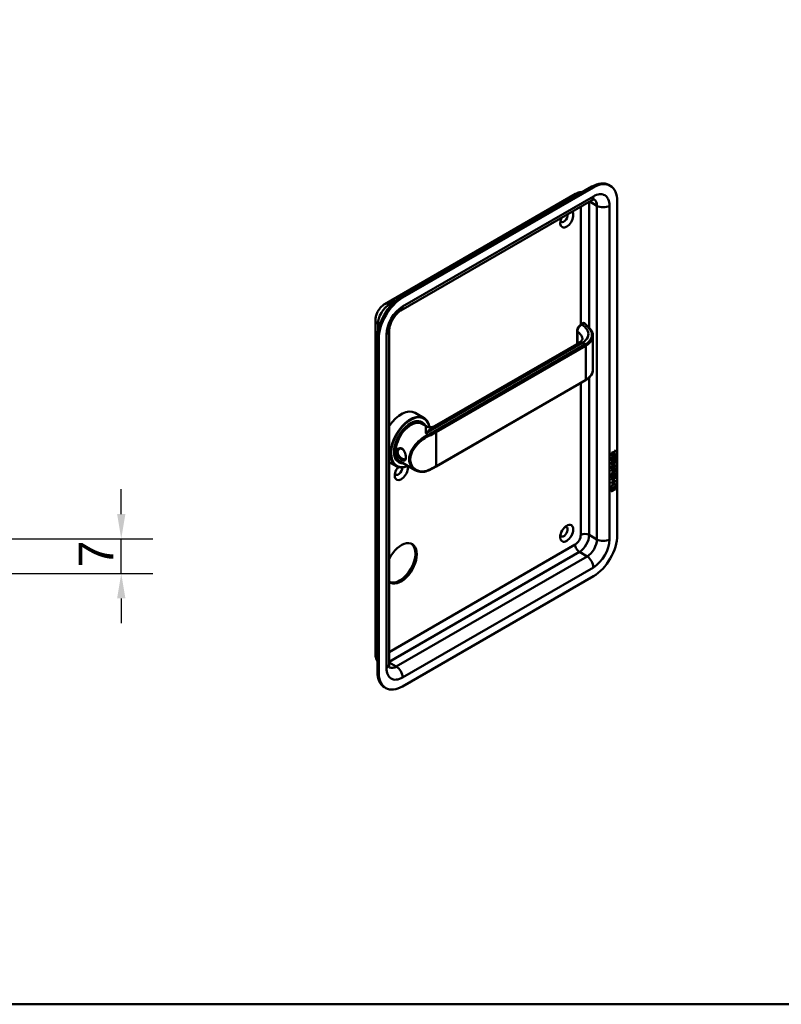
# Model space of a CAD drawing. Header units: millimetres. Extents: x 20 to 833, y 20 to 574.
# Tile 2 of 4: x 281 to 435, y 20 to 219. Entities that reach past the tile are written whole.
import ezdxf

# ---------------------------------------------------------------- set-up
doc = ezdxf.new("R2010")
doc.units = ezdxf.units.MM
doc.header["$LTSCALE"] = 2
for name, color, linetype, lineweight in [('Bemaßungen(DIN)', 7, 'Continuous', 25), ('Sichtbare Kanten(DIN)', 7, 'Continuous', 50), ('Sichtbare tangentiale Kanten(DIN)', 7, 'Continuous', 50), ('Skizziergeometrie(DIN)', 7, 'Continuous', 50)]:
    doc.layers.add(name, color=color, linetype=linetype, lineweight=lineweight)
doc.styles.add('STANDARD-DIN~0', font='arial.ttf')
doc.dimstyles.new('CAD-LAN', dxfattribs={"dimscale": 2, "dimtxt": 3.5, "dimasz": 2.5, "dimexe": 3.175, "dimexo": 0, "dimgap": 0.8, "dimtad": 1, "dimrnd": 1e-08, "dimtxsty": 'STANDARD-DIN~0', "dimcen": 0.09, "dimdle": 10, "dimclrd": 250, "dimclre": 250, "dimclrt": 250, "dimadec": 0, "dimazin": 2, "dimtfac": 1, "dimtmove": 0, "dimatfit": 3, "dimfxl": 1, "dimtolj": 1, "dimtzin": 0, "dimlwd": 25, "dimlwe": 25, "dimarcsym": 0})

# ---------------------------------------------------------------- blocks, each defined once
blk = doc.blocks.new('Ränder Standardrahmen')
at = {"layer": 'Skizziergeometrie(DIN)', "flags": 128}
blk.add_lwpolyline([(10, 10), (10, 287), (410, 287), (410, 10), (10, 10)], dxfattribs=at)
blk = doc.blocks.new('*D27')
at = {"layer": 'Bemaßungen(DIN)', "color": 250, "linetype": 'Continuous', "lineweight": 25, "true_color": 0x3f3f3f, "transparency": 16777216}
for p, q in [((301.77, 118.84), (301.77, 123.84)), ((277.15, 113.84), (308.12, 113.84)), ((301.77, 106.84), (301.77, 113.84)), ((247.65, 106.84), (308.12, 106.84)), ((301.77, 101.84), (301.77, 96.84))]:
    blk.add_line(p, q, dxfattribs=at)
at = {"layer": 'Bemaßungen(DIN)', "color": 250, "linetype": 'Continuous', "true_color": 0x3f3f3f, "transparency": 16777216}
for points in [[(300.94, 118.84), (302.61, 118.84), (301.77, 113.84)], [(300.94, 101.84), (302.61, 101.84), (301.77, 106.84)]]:
    blk.add_solid(points, dxfattribs=at)
at = {"layer": 'Defpoints', "color": 0, "linetype": 'Continuous', "transparency": 16777216}
for p in [(277.15, 113.84), (301.77, 113.84), (247.65, 106.84)]:
    blk.add_point(p, dxfattribs=at)
at = {"layer": 'Bemaßungen(DIN)', "color": 250, "linetype": 'Continuous', "lineweight": 25, "true_color": 0x3f3f3f, "transparency": 16777216, "insert": (293.17, 108.08), "char_height": 7, "attachment_point": 1, "rotation": 90, "style": 'STANDARD-DIN~0'}
blk.add_mtext('\\A1;7', dxfattribs=at)

msp = doc.modelspace()

# ---------------------------------------------------------------- linework, layer by layer
at = {"layer": 'Sichtbare Kanten(DIN)'}
for p, q in [((396.6921, 184.8479), (358.2255, 162.6392)), ((396.975, 184.6846), (358.5084, 162.4759)), ((400.375, 185.0214), (400.0921, 185.1847)), ((354.9214, 161.177), (393.388, 183.3857)), ((358.1356, 159.8556), (396.6022, 182.0643)), ((401.7833, 114.6292), (401.7833, 181.9085)), ((353.0314, 90.6242), (353.0314, 157.9035)), ((394.865, 157.3105), (394.4976, 157.0984)), ((355.7829, 88.5013), (355.7829, 155.7806)), ((393.7163, 155.7618), (393.7163, 153.162)), ((353.4172, 154.3109), (353.4172, 87.0316)), ((353.7, 154.1476), (353.7, 86.8683)), ((364.9331, 136.544), (394.1122, 153.3906)), ((396.8819, 154.7245), (396.8819, 147.9384)), ((365.2552, 128.4181), (395.3779, 145.8095)), ((361.0255, 139.2382), (362.8357, 138.1931)), ((362.2792, 137.3597), (362.4489, 137.2617)), ((362.4054, 137.0558), (363.3131, 136.5318)), ((361.252, 132.6411), (361.2521, 132.641)), ((400.9116, 131.2326), (400.954, 131.2081)), ((400.9969, 130.7883), (400.9971, 131.0785)), ((401.0386, 131.2693), (401.081, 131.2448)), ((401.0535, 131.1476), (401.0533, 130.8698)), ((401.3766, 131.5807), (401.0535, 131.1476)), ((401.0535, 131.1476), (401.096, 131.1231)), ((401.081, 131.2448), (401.4191, 131.6981)), ((401.096, 131.1231), (401.0958, 130.8453)), ((401.0958, 130.8453), (401.4187, 131.0314)), ((401.419, 131.5562), (401.096, 131.1231)), ((401.3766, 131.6411), (401.3766, 131.5807)), ((401.3766, 131.5807), (401.419, 131.5562)), ((401.4187, 131.0314), (401.4186, 130.9067)), ((401.4191, 131.6981), (401.419, 131.5562)), ((355.7829, 129.3324), (357.2357, 128.4936)), ((357.6792, 129.3923), (357.8489, 129.2943)), ((358.0054, 129.4348), (361.0304, 127.6884)), ((400.6095, 129.5487), (400.6099, 130.2035)), ((401.3756, 130.0392), (400.6095, 129.5976)), ((401.418, 130.0147), (400.6095, 129.5487)), ((400.6099, 130.2035), (400.7084, 130.2603)), ((401.4186, 130.9067), (400.6101, 130.4407)), ((400.6101, 130.4407), (400.6107, 130.87)), ((401.3761, 130.9312), (400.6102, 130.4897)), ((400.658, 129.324), (400.7538, 129.3465)), ((400.666, 130.2358), (400.6656, 129.7531)), ((400.6656, 129.7531), (400.7081, 129.7286)), ((400.6668, 130.9371), (400.6666, 130.6469)), ((400.6666, 130.6469), (400.709, 130.6224)), ((400.7084, 130.2603), (400.7081, 129.7286)), ((400.7081, 129.7286), (400.9611, 129.8745)), ((400.7092, 130.9126), (400.709, 130.6224)), ((400.709, 130.6224), (400.9969, 130.7883)), ((400.9611, 129.8745), (400.9614, 130.3472)), ((400.9614, 130.3472), (401.06, 130.4041)), ((401.0147, 129.2377), (401.0571, 129.2132)), ((401.0175, 130.3796), (401.0172, 129.9558)), ((401.0172, 129.9558), (401.0597, 129.9313)), ((401.0285, 129.3105), (401.0709, 129.2861)), ((401.0533, 130.8698), (401.0958, 130.8453)), ((401.06, 130.4041), (401.0597, 129.9313)), ((401.0597, 129.9313), (401.3195, 130.0811)), ((401.0811, 129.4797), (401.1235, 129.4552)), ((401.1611, 129.5644), (401.1578, 129.5625)), ((401.1611, 129.5644), (401.2035, 129.5399)), ((401.2035, 129.5399), (401.2002, 129.538)), ((401.2407, 129.5715), (401.2831, 129.547)), ((401.3195, 130.0811), (401.3199, 130.6192)), ((401.3197, 129.1107), (401.3621, 129.0862)), ((401.3199, 130.6192), (401.4184, 130.676)), ((401.376, 130.6516), (401.3756, 130.0392)), ((401.3756, 130.0392), (401.418, 130.0147)), ((401.3762, 131.0069), (401.3761, 130.9312)), ((401.3761, 130.9312), (401.4186, 130.9067)), ((401.4184, 130.676), (401.418, 130.0147)), ((401.0307, 127.1746), (400.6076, 126.9307)), ((401.0731, 127.1501), (400.6076, 126.8818)), ((400.6077, 127.005), (401.0799, 127.2772)), ((401.0803, 127.7862), (400.608, 127.5139)), ((400.608, 127.5139), (400.6081, 127.6371)), ((400.6081, 127.6371), (401.0736, 127.9054)), ((401.0379, 127.8106), (400.6081, 127.5629)), ((400.6575, 128.4919), (400.7532, 128.5145)), ((400.6706, 128.1136), (400.6726, 128.1091)), ((400.6712, 128.9456), (400.6732, 128.9412)), ((400.6981, 128.0793), (400.7405, 128.0549)), ((400.6987, 128.9114), (400.7411, 128.8869)), ((400.713, 128.0891), (400.715, 128.0846)), ((400.7136, 128.9211), (400.7156, 128.9167)), ((400.9064, 128.1689), (400.9095, 128.1761)), ((400.907, 129.0009), (400.9101, 129.0081)), ((401.0141, 128.4057), (401.0565, 128.3812)), ((401.0279, 128.4785), (401.0703, 128.454)), ((401.0805, 128.6477), (401.1229, 128.6232)), ((401.1605, 128.7324), (401.1572, 128.7305)), ((401.1605, 128.7324), (401.2029, 128.7079)), ((401.2029, 128.7079), (401.1996, 128.706)), ((401.232, 127.8507), (401.2745, 127.8263)), ((401.2401, 128.7395), (401.2825, 128.715)), ((401.3171, 126.5728), (401.3174, 127.111)), ((401.3174, 127.111), (401.416, 127.1678)), ((401.3191, 128.2787), (401.3615, 128.2542)), ((401.3292, 127.6735), (401.3292, 127.6766)), ((401.3735, 127.1433), (401.3731, 126.5309)), ((401.416, 127.1678), (401.4155, 126.5064)), ((401.3721, 125.5161), (400.606, 125.0746)), ((401.4145, 125.4916), (400.606, 125.0256)), ((400.606, 125.1488), (400.9576, 125.3514)), ((400.606, 125.0256), (400.606, 125.1488)), ((400.9155, 125.8848), (400.6064, 125.7067)), ((400.958, 125.8603), (400.6064, 125.6577)), ((400.6064, 125.6577), (400.6065, 125.7809)), ((400.6065, 125.7809), (401.415, 126.247)), ((400.607, 126.0403), (400.6075, 126.6952)), ((401.4155, 126.5064), (400.607, 126.0403)), ((401.3731, 126.5309), (400.6071, 126.0893)), ((400.6075, 126.6952), (400.706, 126.752)), ((400.6076, 126.8818), (400.6077, 127.005)), ((400.6636, 126.7275), (400.6632, 126.2448)), ((400.6632, 126.2448), (400.7057, 126.2204)), ((400.706, 126.752), (400.7057, 126.2204)), ((400.7057, 126.2204), (400.9587, 126.3662)), ((400.9155, 125.8848), (400.958, 125.8603)), ((400.9576, 125.3514), (400.958, 125.8603)), ((400.9587, 126.3662), (400.959, 126.839)), ((400.959, 126.839), (401.0576, 126.8958)), ((401.0151, 126.8713), (401.0148, 126.4475)), ((401.0148, 126.4475), (401.0573, 126.423)), ((401.0163, 125.9429), (401.016, 125.434)), ((401.016, 125.434), (401.0584, 125.4095)), ((401.3725, 126.1482), (401.0163, 125.9429)), ((401.0163, 125.9429), (401.0588, 125.9185)), ((401.0576, 126.8958), (401.0573, 126.423)), ((401.0573, 126.423), (401.3171, 126.5728)), ((401.0588, 125.9185), (401.0584, 125.4095)), ((401.0584, 125.4095), (401.4146, 125.6148)), ((401.4149, 126.1237), (401.0588, 125.9185)), ((401.3721, 125.5904), (401.3721, 125.5161)), ((401.3721, 125.5161), (401.4145, 125.4916)), ((401.3726, 126.2225), (401.3725, 126.1482)), ((401.3725, 126.1482), (401.4149, 126.1237)), ((401.3731, 126.5309), (401.4155, 126.5064)), ((401.4146, 125.6148), (401.4145, 125.4916)), ((401.415, 126.247), (401.4149, 126.1237)), ((400.4557, 123.7706), (400.5856, 124.5421)), ((401.5631, 124.4089), (400.4557, 123.7706)), ((401.5207, 124.4334), (400.4649, 123.8248)), ((401.4331, 123.8677), (400.5854, 123.3791)), ((400.5854, 123.3791), (400.5857, 123.7522)), ((401.3907, 123.8922), (400.5855, 123.4281)), ((400.5856, 124.5421), (401.4358, 125.0322)), ((400.5857, 123.7522), (401.4333, 124.2409)), ((401.3909, 124.2164), (401.3907, 123.8922)), ((401.3907, 123.8922), (401.4331, 123.8677)), ((401.4024, 125.0129), (401.5207, 124.4334)), ((401.4333, 124.2409), (401.4331, 123.8677)), ((401.4358, 125.0322), (401.5631, 124.4089)), ((401.5207, 124.4334), (401.5631, 124.4089)), ((358.5084, 84.0922), (396.975, 106.301)), ((355.1084, 83.7554), (354.8255, 83.9187))]:
    msp.add_line(p, q, dxfattribs=at)
for centre, major_axis, ratio, start_param, end_param in [((396.6921, 179.2957), (3.4, 5.889), 0.57735027, 0, 0.78539816), ((396.975, 179.1324), (3.4, 5.889), 0.57735027, 5.49778714, 7.06858347), ((391.601, 178.3159), (-0.93, -1.6108), 0.57735027, 4.89506131, 9.24210563), ((391.0353, 178.6425), (-0.53, -0.918), 0.57735027, 5.82728145, 8.8817608), ((358.2255, 157.087), (-3.4, -5.889), 0.57735027, 3.92699082, 5.49778714), ((358.5084, 156.9237), (-3.4, -5.889), 0.57735027, 3.92699082, 5.49778714), ((394.965, 156.9064), (0.0534, 0.4381), 0.71153116, 0.49024519, 0.49139962), ((395.2779, 145.9827), (0.1, -0.1732), 0.57735027, 0, 0.00005028), ((358.2255, 134.3884), (2.8, 4.8497), 0.57735027, 0, 1.45014504), ((360.0357, 133.3433), (2.8, 4.8497), 0.57735027, 5.65895854, 10.09172431), ((360.0923, 133.3107), (-2.76, -4.7805), 0.57735027, 2.53623695, 6.93150189), ((360.0923, 133.3107), (2.34, 4.053), 0.57735027, 5.93552067, 9.7724426), ((360.1489, 133.278), (2.3, 3.9837), 0.57735027, 5.98722239, 9.72074088), ((360.2054, 133.2453), (-2.2, -3.8105), 0.57735027, 3.14159265, 6.28318531), ((360.2054, 133.2453), (-2.26, -3.9144), 0.57735027, 2.91065117, 6.51412679), ((360.064, 133.327), (2.32, 4.0184), 0.57735027, 6.02743276, 7.06428236), ((359.9792, 133.376), (2.3, 3.9837), 0.57735027, 0, 0.22005243), ((359.9226, 133.4086), (2.32, 4.0184), 0.57735027, 6.14598189, 6.25270185), ((359.9226, 133.4086), (-2.32, -4.0184), 0.57735027, 2.51998275, 2.52002704), ((360.2064, 133.2462), (-2.1993, -3.8093), 0.57735027, 2.67443235, 2.67443427), ((360.2054, 133.2453), (-2.26, -3.9144), 0.57735027, 2.73624488, 2.73629433), ((360.1488, 133.278), (2.3, 3.9837), 0.57735027, 5.86791621, 5.86793848), ((360.092, 133.3105), (-2.7602, -4.7808), 0.57735027, 2.42464325, 2.42464618), ((360.0352, 133.343), (2.8004, 4.8504), 0.57735027, 5.55114164, 5.55114461), ((359.9226, 133.4086), (-2.32, -4.0184), 0.57735027, 2.17181548, 2.1719111), ((360.2054, 133.2453), (-2.2, -3.8105), 0.57735027, 2.25300004, 2.25306138), ((360.2054, 133.2453), (-2.26, -3.9144), 0.57735027, 2.25480769, 2.2548467), ((360.064, 133.327), (-2.32, -4.0184), 0.57735027, 5.50208825, 6.53893785), ((359.9226, 133.4086), (-1.9, -3.2909), 0.57735027, 5.66921765, 5.66963157), ((357.8578, 134.6007), (1.6, 2.7713), 0.57735027, 3.7151709, 3.71527501), ((358.2257, 134.3891), (1.8003, 3.1183), 0.57735027, 3.63944497, 3.63944846), ((358.169, 134.4211), (1.6, 2.7713), 0.57735027, 3.62977412, 3.62981423), ((401.0002, 130.8771), (-0.1752, 0.3461), 0.81944432, 0.0441652, 1.01690965), ((401.0426, 130.8526), (-0.1752, 0.3461), 0.81944432, 0.0441652, 1.01690965), ((400.6486, 130.5988), (-0.3679, -0.7317), 0.34928993, 2.79895137, 3.62975891), ((400.6062, 130.6233), (-0.3679, -0.7317), 0.34928993, 2.79895137, 3.0358099), ((359.9792, 133.376), (-2.3, -3.9837), 0.57735027, 6.06313288, 6.28318531), ((359.9226, 133.4086), (-2.32, -4.0184), 0.57735027, 0.03048346, 0.13720341), ((359.9226, 133.4087), (1.95, 3.3775), 0.57735027, 3.63811637, 3.63812836), ((359.9226, 133.4086), (-2.26, -3.9144), 0.57735027, 0.7572817, 0.75739524), ((359.9226, 133.4086), (-2.32, -4.0184), 0.57735027, 0.76042942, 0.76048943), ((359.9226, 133.4086), (1.95, 3.3775), 0.57735027, 3.8973707, 3.89752474), ((359.866, 133.4413), (-1.91, -3.3082), 0.57735027, 0.78212829, 0.78222208), ((360.2054, 133.2453), (-2.2, -3.8105), 0.57735027, 0.73958181, 0.73958944), ((360.2054, 133.2453), (-2.26, -3.9144), 0.57735027, 0.74413919, 0.74416855), ((360.1489, 133.278), (2.3, 3.9837), 0.57735027, 3.90393188, 3.90396109), ((360.0923, 133.3107), (2.34, 4.053), 0.57735027, 3.92145743, 3.92148625), ((359.9226, 133.4086), (1.95, 3.3775), 0.57735027, 3.98697359, 3.98702295), ((360.064, 131.8573), (0.6, -1.0392), 0.57735027, 5.65984163, 5.65997856), ((400.9745, 128.9058), (-0.2582, -0.6696), 0.28015914, 3.09767176, 3.45956302), ((401.0169, 128.8813), (-0.2582, -0.6696), 0.28015914, 2.93817523, 3.45956302), ((358.2255, 127.3666), (-0.93, -1.6108), 0.57735027, 4.42791898, 8.90747075), ((357.6598, 127.6932), (-0.53, -0.918), 0.57735027, 5.82728145, 8.77013577), ((360.0923, 133.3107), (-2.76, -4.7805), 0.57735027, 0.82088046, 0.82089559), ((401.0529, 129.4309), (-0.3517, -1.3504), 0.14660403, 6.03699923, 6.0961402), ((401.0292, 130.1683), (-0.3269, -1.2563), 0.15317056, 6.02661522, 6.0875746), ((400.8836, 128.4987), (-0.1803, -0.422), 0.324198, 6.0043675, 6.24415413), ((400.882, 129.3266), (-0.178, -0.4179), 0.32575753, 6.00257124, 6.24364378), ((401.0954, 129.4064), (-0.3517, -1.3504), 0.14660403, 6.03699923, 6.0961402), ((401.0717, 130.1438), (-0.3269, -1.2563), 0.15317056, 6.02661522, 6.0875746), ((400.926, 128.4742), (-0.1803, -0.422), 0.324198, 6.0043675, 6.46219881), ((400.9244, 129.3021), (-0.178, -0.4179), 0.32575753, 6.00257124, 6.46286495), ((400.8899, 128.1673), (-0.0284, -0.0613), 0.21404106, 1.3865777, 1.69465584), ((400.8905, 128.9993), (-0.0284, -0.0613), 0.21404106, 1.3865777, 1.69465584), ((399.9515, 128.0807), (1.3877, -0.5679), 0.64278833, 5.82081713, 6.53915648), ((399.9939, 128.0562), (1.3877, -0.5679), 0.64278833, 5.82081713, 6.53915648), ((399.9928, 125.755), (1.3548, 2.199), 0.21647377, 5.94557321, 6.66403713), ((394.7013, 130.3255), (6.5946, -2.8214), 0.23536308, 6.10842287, 6.38335587), ((400.9743, 128.0747), (-0.2578, -0.6687), 0.28037363, 3.09764348, 3.45980228), ((401.0167, 128.0502), (-0.2578, -0.6687), 0.28037363, 2.93810949, 3.45980228), ((399.9504, 125.7795), (1.3548, 2.199), 0.21647377, 5.94557321, 6.24556595), ((391.0353, 115.2824), (-0.53, -0.918), 0.57735027, 5.82728145, 9.88068182), ((358.2255, 108.9137), (2.23, 3.8625), 0.57735027, 3.04101492, 7.95455937), ((396.975, 111.8531), (3.4, 5.889), 0.57735027, 3.92699082, 5.49778714), ((357.9427, 109.077), (-2.23, -3.8625), 0.57735027, 0.06346023, 3.07813242), ((358.2255, 89.8077), (-3.4, -5.889), 0.57735027, 5.49778714, 6.28318531), ((358.5084, 89.6444), (-3.4, -5.889), 0.57735027, 5.49778714, 7.06858347)]:
    msp.add_ellipse(centre, major_axis=major_axis, ratio=ratio, start_param=start_param, end_param=end_param, dxfattribs=at)
msp.add_ellipse((391.601, 114.9558), major_axis=(0.93, 1.6108), ratio=0.57735027, dxfattribs=at)
for points, knots in [([(393.388, 183.3857), (393.5105, 183.4565), (393.6413, 183.521), (393.9233, 183.6323), (394.0746, 183.679), (394.3998, 183.7447), (394.574, 183.7637), (394.7743, 183.7615), (394.7915, 183.7611), (394.8087, 183.7605)], [4.71238898, 4.71238898, 4.71238898, 4.71238898, 4.869468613, 4.869468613, 5.026548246, 5.026548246, 5.183627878, 5.183627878, 5.198292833, 5.198292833, 5.198292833, 5.198292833]), ([(396.6022, 182.0643), (396.7018, 182.1218), (396.7931, 182.1653), (396.9499, 182.2272), (397.0153, 182.2455), (397.1127, 182.2652), (397.1444, 182.2666), (397.166, 182.2664), (397.1693, 182.266), (397.1693, 182.266)], [4.71238898, 4.71238898, 4.71238898, 4.71238898, 4.869468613, 4.869468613, 5.026548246, 5.026548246, 5.183627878, 5.183627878, 5.257990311, 5.257990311, 5.257990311, 5.257990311]), ([(353.0314, 157.9035), (353.0314, 158.1865), (353.0687, 158.4533), (353.1921, 158.9632), (353.2789, 159.2064), (353.4934, 159.6714), (353.6214, 159.893), (353.9168, 160.3113), (354.084, 160.508), (354.4639, 160.8699), (354.6763, 161.0355), (354.9214, 161.177)], [3.14159265, 3.14159265, 3.14159265, 3.14159265, 3.45575192, 3.45575192, 3.76991118, 3.76991118, 4.08407045, 4.08407045, 4.39822972, 4.39822972, 4.71238898, 4.71238898, 4.71238898, 4.71238898]), ([(355.7829, 155.7806), (355.7829, 155.9511), (355.8006, 156.1526), (355.884, 156.6069), (355.9526, 156.8621), (356.1443, 157.3973), (356.27, 157.6779), (356.5681, 158.2263), (356.7415, 158.4935), (357.1114, 158.977), (357.3077, 159.1936), (357.6888, 159.55), (357.8737, 159.6924), (358.0733, 159.8188), (358.1048, 159.8379), (358.1356, 159.8556)], [3.14159265, 3.14159265, 3.14159265, 3.14159265, 3.3743042, 3.3743042, 3.62228501, 3.62228501, 3.88278023, 3.88278023, 4.14878128, 4.14878128, 4.41191837, 4.41191837, 4.66393767, 4.66393767, 4.71238898, 4.71238898, 4.71238898, 4.71238898]), ([(393.7163, 155.763), (393.7163, 155.882), (393.7363, 156.0057), (393.8064, 156.2499), (393.8578, 156.3734), (393.9855, 156.6051), (394.0642, 156.7157), (394.2338, 156.9039), (394.3257, 156.9853), (394.4474, 157.0679), (394.473, 157.084), (394.499, 157.0989)], [0, 0, 0, 0, 0.097859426, 0.097859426, 0.196757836, 0.196757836, 0.296322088, 0.296322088, 0.391468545, 0.391468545, 0.41628042, 0.41628042, 0.41628042, 0.41628042]), ([(394.8783, 157.3178), (394.9186, 157.339), (394.9627, 157.3547), (395.0512, 157.366), (395.0964, 157.3626), (395.1544, 157.3456), (395.1701, 157.3397), (395.1851, 157.3324)], [0.003795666, 0.003795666, 0.003795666, 0.003795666, 0.0388814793, 0.0388814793, 0.0725185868, 0.0725185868, 0.0851702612, 0.0851702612, 0.0851702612, 0.0851702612]), ([(395.2064, 157.3245), (395.2118, 157.3214), (395.2172, 157.3181), (395.2279, 157.3112), (395.2332, 157.3076), (395.2437, 157.2999), (395.249, 157.296), (395.2593, 157.2876), (395.2644, 157.2832), (395.2744, 157.274), (395.2793, 157.2692), (395.2842, 157.2642)], [0, 0, 0, 0, 0.055850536, 0.055850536, 0.111701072, 0.111701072, 0.167551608, 0.167551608, 0.223402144, 0.223402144, 0.27925268, 0.27925268, 0.27925268, 0.27925268]), ([(395.2837, 157.2645), (395.6363, 156.8972), (396.0061, 156.5484), (396.5109, 155.9576), (396.6442, 155.7443), (396.8332, 155.2903), (396.8837, 155.0448), (396.8837, 154.8025)], [0, 0, 0, 0, 0.54559563, 0.54559563, 0.82231195, 0.82231195, 1.11539813, 1.11539813, 1.11539813, 1.11539813]), ([(394.13, 153.4003), (394.3042, 153.5031), (394.4442, 153.6143), (394.6513, 153.8245), (394.7131, 153.9224), (394.7713, 154.0516), (394.7775, 154.0902), (394.7775, 154.1364)], [0.008788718, 0.008788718, 0.008788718, 0.008788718, 0.228265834, 0.228265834, 0.463264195, 0.463264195, 0.69351166, 0.69351166, 0.69351166, 0.69351166]), ([(396.8839, 147.9427), (396.8839, 147.634), (396.8014, 147.3211), (396.4869, 146.7321), (396.247, 146.4501), (395.7771, 146.0616), (395.5867, 145.9301), (395.3792, 145.8102)], [0, 0, 0, 0, 0.373007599, 0.373007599, 0.756666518, 0.756666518, 0.973900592, 0.973900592, 0.973900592, 0.973900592]), ([(363.3157, 136.5303), (363.4066, 136.4779), (363.5248, 136.4254), (363.8075, 136.345), (363.9784, 136.3217), (364.3649, 136.331), (364.5887, 136.3829), (364.8317, 136.4891), (364.885, 136.5162), (364.9338, 136.5444)], [0, 0, 0, 0, 0.141108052, 0.141108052, 0.305986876, 0.305986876, 0.518301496, 0.518301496, 0.582469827, 0.582469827, 0.582469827, 0.582469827]), ([(358.3854, 129.752), (358.5283, 129.6695), (358.7905, 129.5695), (359.0511, 129.6537), (359.1814, 129.9771), (359.1814, 130.6825), (358.9208, 131.5553), (358.3977, 132.07), (357.774, 132.2172), (357.2633, 131.7893), (357.2653, 131.1271), (357.4118, 130.7659), (357.7247, 130.2488), (358.0995, 129.917), (358.3853, 129.752), (358.3853, 129.752), (358.3854, 129.752), (358.3854, 129.752)], [-2.11504072, -2.11504072, -2.11504072, -2.11504072, -1.96399314, -1.81291674, -1.66184035, -1.51076395, -1.20861116, -1.05753477, -0.90645837, -0.60430558, -0.45322919, -0.33992189, -0.30215279, 0, 0, 0, 0.00002882, 0.00002882, 0.00002882, 0.00002882]), ([(358.4852, 129.966), (358.4851, 129.966), (358.4851, 129.966), (358.4851, 129.966), (358.2299, 130.1128), (357.929, 130.3695), (357.727, 130.6622), (357.7018, 130.6988), (357.678, 130.7359), (357.656, 130.7735), (357.59, 130.8863), (357.5402, 131.0031), (357.5114, 131.1188), (357.4731, 131.273), (357.4728, 131.4252), (357.5111, 131.5576), (357.5877, 131.8224), (357.8207, 132.0067), (358.0849, 132.0235), (358.2171, 132.0319), (358.3569, 131.9994), (358.4849, 131.9256), (358.5481, 131.8892), (358.6083, 131.8428), (358.6645, 131.7883)], [2.11504062, 2.11504062, 2.11504062, 2.11504062, 2.11506954, 2.11506954, 2.11506954, 2.41722233, 2.41722233, 2.41722233, 2.45499143, 2.45499143, 2.45499143, 2.56829872, 2.56829872, 2.56829872, 2.71937512, 2.71937512, 2.71937512, 3.02152791, 3.02152791, 3.02152791, 3.1726043, 3.1726043, 3.1726043, 3.24718213, 3.24718213, 3.24718213, 3.24718213]), ([(359.1759, 130.2659), (359.1736, 130.2301), (359.17, 130.1961), (359.1651, 130.1643), (359.1465, 130.0429), (359.1093, 129.9521), (359.0528, 129.8965), (358.9962, 129.8409), (358.9206, 129.8201), (358.8247, 129.8328), (358.7289, 129.8455), (358.6127, 129.8925), (358.4852, 129.966)], [3.737263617, 3.737263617, 3.737263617, 3.737263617, 3.776909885, 3.776909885, 3.776909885, 3.927986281, 3.927986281, 3.927986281, 4.079062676, 4.079062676, 4.079062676, 4.230110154, 4.230110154, 4.230110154, 4.230110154]), ([(363.7432, 127.64), (363.3805, 127.4739), (363.0001, 127.374), (362.255, 127.3129), (361.881, 127.3545), (361.3617, 127.5205), (361.1903, 127.5961), (361.0304, 127.6884)], [0, 0, 0, 0, 0.342503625, 0.342503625, 0.690875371, 0.690875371, 0.873464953, 0.873464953, 0.873464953, 0.873464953]), ([(365.2552, 128.4181), (365.1595, 128.3629), (365.0628, 128.3083), (364.8673, 128.2005), (364.7685, 128.1472), (364.5688, 128.0421), (364.4679, 127.9902), (364.2642, 127.8877), (364.1613, 127.8372), (363.9536, 127.7375), (363.8488, 127.6883), (363.743, 127.6399)], [1.570796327, 1.570796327, 1.570796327, 1.570796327, 1.59374743, 1.59374743, 1.616698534, 1.616698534, 1.639649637, 1.639649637, 1.66260074, 1.66260074, 1.685551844, 1.685551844, 1.685551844, 1.685551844]), ([(401.232, 127.8507), (401.2296, 127.8522), (401.227, 127.8535), (401.207, 127.8623), (401.187, 127.8638), (401.1256, 127.8556), (401.0805, 127.8352), (401.0379, 127.8106)], [-0.0733812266, -0.0733812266, -0.0733812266, -0.0733812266, -0.0696466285, -0.0696466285, -0.0451961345, -0.0451961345, 0, 0, 0, 0]), ([(401.3292, 127.6766), (401.3292, 127.6919), (401.3285, 127.7068), (401.3239, 127.7483), (401.3176, 127.7733), (401.2965, 127.8103), (401.2834, 127.8228), (401.2495, 127.8378), (401.2294, 127.8393), (401.168, 127.8311), (401.1229, 127.8107), (401.0803, 127.7862)], [-0.133946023, -0.133946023, -0.133946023, -0.133946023, -0.119961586, -0.119961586, -0.09310912, -0.09310912, -0.069646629, -0.069646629, -0.045196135, -0.045196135, 0, 0, 0, 0]), ([(401.1572, 128.7305), (401.1486, 128.7255), (401.1398, 128.7198), (401.1313, 128.7129), (401.1238, 128.7069), (401.1167, 128.7001), (401.1099, 128.6922), (401.0993, 128.6799), (401.0899, 128.6655), (401.0805, 128.6477)], [-0.0358950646, -0.0358950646, -0.0358950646, -0.0358950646, -0.0248625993, -0.0248625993, -0.0248625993, -0.0151144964, -0.0151144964, -0.0151144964, 0, 0, 0, 0]), ([(353.4172, 89.2064), (353.4081, 89.221), (353.3992, 89.2357), (353.2971, 89.4081), (353.2264, 89.5684), (353.1208, 89.8829), (353.0856, 90.0373), (353.0409, 90.3371), (353.0314, 90.4827), (353.0314, 90.6242)], [2.655688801, 2.655688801, 2.655688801, 2.655688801, 2.670353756, 2.670353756, 2.827433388, 2.827433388, 2.984513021, 2.984513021, 3.141592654, 3.141592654, 3.141592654, 3.141592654]), ([(355.8918, 87.9094), (355.8918, 87.9094), (355.8898, 87.912), (355.8788, 87.9306), (355.8642, 87.9588), (355.8325, 88.0529), (355.8157, 88.1187), (355.7909, 88.2855), (355.7829, 88.3863), (355.7829, 88.5013)], [2.595991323, 2.595991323, 2.595991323, 2.595991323, 2.670353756, 2.670353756, 2.827433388, 2.827433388, 2.984513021, 2.984513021, 3.141592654, 3.141592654, 3.141592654, 3.141592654])]:
    msp.add_open_spline(points, degree=3, knots=knots, dxfattribs=at)
for points in [[(394.7772, 154.1377), (394.7772, 154.1373), (394.7772, 154.1368), (394.7772, 154.1364)], [(396.8819, 154.797), (396.8819, 154.7988), (396.8819, 154.8006), (396.8819, 154.8025)], [(400.6107, 130.87), (400.6147, 131.0166), (400.6803, 131.2054), (400.8537, 131.3053)], [(400.9116, 131.2326), (400.89, 131.2451), (400.8583, 131.2429), (400.8126, 131.2166)], [(400.9971, 131.0785), (400.9971, 131.1677), (400.9725, 131.2598), (400.855, 131.1921)], [(400.6231, 128.8209), (400.5975, 128.8848), (400.5893, 128.9562), (400.6012, 129.0703)], [(400.6012, 129.0703), (400.6062, 129.1186), (400.6179, 129.193), (400.6379, 129.2611)], [(400.6379, 129.2611), (400.6435, 129.2805), (400.658, 129.3239), (400.658, 129.324)], [(400.6676, 129.194), (400.6494, 129.1011), (400.6477, 129.0268), (400.6642, 128.9658)], [(400.7017, 129.3342), (400.6908, 129.2929), (400.674, 129.2272), (400.6676, 129.194)], [(400.71, 129.1695), (400.6919, 129.0766), (400.6901, 129.0023), (400.7066, 128.9413)], [(400.7538, 129.3465), (400.7538, 129.3465), (400.7199, 129.2202), (400.71, 129.1695)], [(400.9101, 129.0081), (400.9295, 129.0552), (400.9456, 129.1179), (400.9611, 129.2069)], [(401.0147, 129.2377), (400.9993, 129.1505), (400.9816, 129.0864), (400.9602, 129.029)], [(400.9611, 129.2069), (400.9849, 129.3408), (401.0138, 129.4265), (401.0537, 129.5042)], [(401.0571, 129.2132), (401.0417, 129.126), (401.0241, 129.0619), (401.0026, 129.0045)], [(401.0285, 129.3105), (401.0263, 129.2995), (401.0149, 129.2386), (401.0147, 129.2377)], [(401.0811, 129.4797), (401.0572, 129.4314), (401.0404, 129.3672), (401.0285, 129.3105)], [(401.0537, 129.5042), (401.08, 129.5554), (401.1169, 129.6003), (401.1677, 129.6375)], [(401.0709, 129.2861), (401.0687, 129.275), (401.0573, 129.2141), (401.0571, 129.2132)], [(401.1235, 129.4552), (401.1035, 129.4147), (401.0864, 129.3597), (401.0709, 129.2861)], [(401.1578, 129.5625), (401.1233, 129.5427), (401.1021, 129.5197), (401.0811, 129.4797)], [(401.2002, 129.538), (401.1658, 129.5182), (401.1445, 129.4952), (401.1235, 129.4552)], [(401.1677, 129.6375), (401.249, 129.697), (401.329, 129.7104), (401.3837, 129.6387)], [(401.2578, 129.0544), (401.2578, 129.0544), (401.3016, 129.1626), (401.3183, 129.2652)], [(401.3621, 129.0862), (401.3563, 129.0844), (401.2579, 129.0544), (401.2578, 129.0544)], [(401.3197, 129.1107), (401.3171, 129.1099), (401.296, 129.1035), (401.2735, 129.0966)], [(401.3183, 129.2652), (401.3378, 129.3853), (401.3377, 129.4754), (401.3077, 129.5225)], [(401.3832, 129.382), (401.3748, 129.269), (401.3301, 129.1356), (401.3197, 129.1107)], [(401.3233, 129.6829), (401.3296, 129.6772), (401.3356, 129.6707), (401.3413, 129.6632)], [(401.3413, 129.6632), (401.3724, 129.6221), (401.3876, 129.5594), (401.3876, 129.4713)], [(401.4257, 129.3575), (401.4172, 129.2445), (401.3725, 129.1111), (401.3621, 129.0862)], [(401.3876, 129.4713), (401.3876, 129.4435), (401.3857, 129.4144), (401.3832, 129.382)], [(401.3837, 129.6387), (401.4149, 129.5976), (401.4301, 129.5349), (401.43, 129.4468)], [(401.43, 129.4468), (401.43, 129.419), (401.4281, 129.3899), (401.4257, 129.3575)], [(400.6225, 127.9889), (400.5969, 128.0527), (400.5887, 128.1242), (400.6006, 128.2383)], [(400.6006, 128.2383), (400.6056, 128.2866), (400.6173, 128.361), (400.6374, 128.4291)], [(400.7807, 127.9298), (400.7175, 127.9041), (400.6526, 127.914), (400.6225, 127.9889)], [(400.7813, 128.7618), (400.7181, 128.7361), (400.6531, 128.7461), (400.6231, 128.8209)], [(400.6374, 128.4291), (400.6429, 128.4484), (400.6574, 128.4919), (400.6575, 128.4919)], [(400.667, 128.362), (400.6489, 128.269), (400.6471, 128.1948), (400.6636, 128.1337)], [(400.7383, 127.9543), (400.7081, 127.942), (400.6774, 127.9378), (400.6504, 127.945)], [(400.7389, 128.7863), (400.7086, 128.774), (400.678, 128.7699), (400.651, 128.7771)], [(400.7011, 128.5022), (400.6903, 128.4609), (400.6735, 128.3952), (400.667, 128.362)], [(400.7094, 128.3375), (400.6913, 128.2445), (400.6895, 128.1703), (400.706, 128.1093)], [(400.7532, 128.5145), (400.7532, 128.5144), (400.7193, 128.3882), (400.7094, 128.3375)], [(400.782, 127.9754), (400.7536, 127.9594), (400.7476, 127.9581), (400.7383, 127.9543)], [(400.7826, 128.8074), (400.7541, 128.7914), (400.7482, 128.7901), (400.7389, 128.7863)], [(400.773, 128.0486), (400.8145, 128.053), (400.8678, 128.0955), (400.8976, 128.1501)], [(400.7735, 128.8806), (400.8151, 128.8851), (400.8684, 128.9275), (400.8982, 128.9821)], [(400.8245, 127.9509), (400.796, 127.9349), (400.79, 127.9336), (400.7807, 127.9298)], [(400.825, 128.7829), (400.7966, 128.7669), (400.7906, 128.7656), (400.7813, 128.7618)], [(400.9596, 128.197), (400.927, 128.1096), (400.8718, 128.0259), (400.782, 127.9754)], [(400.9602, 129.029), (400.9276, 128.9416), (400.8724, 128.8579), (400.7826, 128.8074)], [(401.002, 128.1725), (400.9694, 128.0851), (400.9143, 128.0014), (400.8245, 127.9509)], [(401.0026, 129.0045), (400.97, 128.9171), (400.9148, 128.8334), (400.825, 128.7829)], [(400.9095, 128.1761), (400.9289, 128.2231), (400.945, 128.2858), (400.9606, 128.3749)], [(401.0141, 128.4057), (400.9987, 128.3184), (400.9811, 128.2544), (400.9596, 128.197)], [(400.9606, 128.3749), (400.9844, 128.5088), (401.0133, 128.5945), (401.0532, 128.6722)], [(401.0565, 128.3812), (401.0411, 128.2939), (401.0235, 128.2299), (401.002, 128.1725)], [(401.0279, 128.4785), (401.0257, 128.4674), (401.0143, 128.4066), (401.0141, 128.4057)], [(401.0805, 128.6477), (401.0605, 128.6072), (401.0434, 128.5522), (401.0279, 128.4785)], [(401.0532, 128.6722), (401.0795, 128.7234), (401.1163, 128.7683), (401.1671, 128.8055)], [(401.0703, 128.454), (401.0681, 128.4429), (401.0568, 128.3821), (401.0565, 128.3812)], [(401.1229, 128.6232), (401.1029, 128.5827), (401.0858, 128.5277), (401.0703, 128.454)], [(401.1996, 128.706), (401.1652, 128.6861), (401.1439, 128.6631), (401.1229, 128.6232)], [(401.1671, 128.8055), (401.2484, 128.8649), (401.3284, 128.8784), (401.3832, 128.8066)], [(401.2573, 128.2223), (401.2573, 128.2224), (401.301, 128.3306), (401.3177, 128.4332)], [(401.3615, 128.2542), (401.3558, 128.2524), (401.2573, 128.2223), (401.2573, 128.2223)], [(401.3191, 128.2787), (401.3165, 128.2779), (401.2954, 128.2714), (401.2729, 128.2646)], [(401.3177, 128.4332), (401.3372, 128.5532), (401.3371, 128.6433), (401.3071, 128.6904)], [(401.3827, 128.55), (401.3742, 128.437), (401.3295, 128.3035), (401.3191, 128.2787)], [(401.3228, 128.8509), (401.329, 128.8452), (401.335, 128.8386), (401.3407, 128.8311)], [(401.3407, 128.8311), (401.3719, 128.7901), (401.3871, 128.7274), (401.387, 128.6392)], [(401.4251, 128.5255), (401.4166, 128.4125), (401.3719, 128.279), (401.3615, 128.2542)], [(401.387, 128.6392), (401.387, 128.6115), (401.3851, 128.5824), (401.3827, 128.55)], [(401.3832, 128.8066), (401.4143, 128.7656), (401.4295, 128.7029), (401.4294, 128.6147)], [(401.4294, 128.6147), (401.4294, 128.587), (401.4275, 128.5579), (401.4251, 128.5255)]]:
    msp.add_open_spline(points, degree=3, dxfattribs=at)
at = {"layer": 'Sichtbare tangentiale Kanten(DIN)'}
for p, q in [((396.975, 184.6846), (396.6921, 184.8479)), ((396.975, 182.8883), (358.5084, 160.6796)), ((394.4294, 180.8099), (394.4294, 157.0556)), ((396.1265, 156.3976), (396.1265, 181.7897)), ((396.2294, 181.8491), (397.6821, 181.0104)), ((397.6821, 181.0104), (397.6821, 113.7311)), ((400.2277, 113.7311), (400.2277, 181.0104)), ((355.8214, 161.0879), (357.0679, 161.8076)), ((355.8214, 161.0879), (356.1507, 160.8978)), ((358.5084, 162.4759), (358.2255, 162.6392)), ((353.5586, 155.7293), (353.5586, 157.1687)), ((353.5586, 157.1687), (353.8879, 156.9786)), ((394.4294, 156.903), (394.4294, 156.9016)), ((394.6976, 157.0786), (395.1064, 157.3146)), ((355.2557, 155.0458), (355.2557, 87.7665)), ((393.7763, 153.1966), (393.7763, 155.6416)), ((353.7, 154.1476), (353.4172, 154.3109)), ((363.1753, 135.1233), (394.7122, 153.3312)), ((395.2779, 153.0046), (365.1552, 135.6132)), ((395.2779, 153.0046), (394.7122, 153.3312)), ((365.2966, 135.3682), (395.4193, 152.7596)), ((395.4193, 145.901), (395.4193, 152.7596)), ((395.4193, 145.901), (365.2966, 128.5097)), ((394.4294, 145.2618), (394.4294, 114.6292)), ((396.1265, 146.4149), (396.1265, 146.4152)), ((396.1265, 114.6292), (396.1265, 146.3613)), ((363.1753, 135.1233), (363.6597, 134.8436)), ((365.2966, 128.5097), (365.2966, 135.3682)), ((400.8126, 131.2166), (400.855, 131.1921)), ((358.3851, 129.7521), (358.4849, 129.9658)), ((400.6668, 130.9371), (400.7092, 130.9126)), ((400.6676, 129.194), (400.71, 129.1695)), ((401.1578, 129.5625), (401.2002, 129.538)), ((401.3413, 129.6632), (401.3837, 129.6387)), ((401.3832, 129.382), (401.4257, 129.3575)), ((401.3876, 129.4713), (401.43, 129.4468)), ((400.6636, 128.1337), (400.706, 128.1093)), ((400.6642, 128.9658), (400.7066, 128.9413)), ((400.667, 128.362), (400.7094, 128.3375)), ((400.6706, 128.1136), (400.713, 128.0891)), ((400.6712, 128.9456), (400.7136, 128.9211)), ((400.6726, 128.1091), (400.715, 128.0846)), ((400.6732, 128.9412), (400.7156, 128.9167)), ((400.7383, 127.9543), (400.7807, 127.9298)), ((400.7389, 128.7863), (400.7813, 128.7618)), ((400.782, 127.9754), (400.8245, 127.9509)), ((400.7826, 128.8074), (400.825, 128.7829)), ((400.9596, 128.197), (401.002, 128.1725)), ((400.9602, 129.029), (401.0026, 129.0045)), ((401.0307, 127.1746), (401.0731, 127.1501)), ((401.0379, 127.8106), (401.0803, 127.7862)), ((401.1572, 128.7305), (401.1996, 128.706)), ((401.3407, 128.8311), (401.3832, 128.8066)), ((401.3827, 128.55), (401.4251, 128.5255)), ((401.3864, 127.7572), (401.4288, 127.7327)), ((401.387, 128.6392), (401.4294, 128.6147)), ((396.1265, 114.6292), (397.6821, 113.7311)), ((393.298, 112.6696), (355.7829, 91.0102)), ((355.7829, 89.0507), (394.1466, 111.1999)), ((394.1466, 111.1999), (395.7022, 110.3018)), ((395.7022, 110.3018), (357.2356, 88.0931)), ((358.5084, 85.8885), (396.975, 108.0972)), ((355.7829, 88.9318), (357.2356, 88.0931)), ((353.7, 86.8683), (353.4172, 87.0316))]:
    msp.add_line(p, q, dxfattribs=at)
for centre, major_axis, ratio, start_param, end_param in [((394.288, 181.8269), (-0.9, 1.5588), 0.57735027, 5.61617417, 6.28318531), ((395.7022, 183.6232), (0.9, -1.5588), 0.57735027, 0, 0.78539816), ((396.975, 179.1324), (2.3, 3.9837), 0.57735027, 5.49778714, 7.06858347), ((395.7022, 179.8673), (1.4, 2.4249), 0.57735027, 5.49778714, 6.25246847), ((398.9549, 181.7452), (1.8, 0), 0.57735027, 3.92699082, 5.49778714), ((355.8214, 158.4751), (1.6, 2.7713), 0.57735027, 0.78539816, 2.35619449), ((355.8214, 159.6182), (-0.9, 1.5588), 0.57735027, 5.49778714, 6.28318531), ((358.5084, 156.9237), (-2.3, -3.9837), 0.57735027, 3.92699082, 5.49778714), ((357.2356, 161.4145), (0.9, -1.5588), 0.57735027, 0, 0.78539816), ((354.8314, 157.9035), (-1.8, 0), 0.57735027, 0, 0.78539816), ((394.6976, 156.752), (-0.2, 0.3464), 0.57735027, 5.49778714, 6.2767864), ((394.965, 156.9064), (0.0534, 0.4381), 0.71153116, 5.98918401, 6.7734305), ((395.1064, 157.1513), (0.1, 0.1732), 0.57735027, 0, 0.78539816), ((394.965, 157.233), (0.2, 0), 0.57735027, 0.50614548, 0.78539816), ((395.1399, 157.1256), (0.1443, 0.1385), 0.714124, 0.00430746, 0.96978375), ((353.9829, 155.7806), (1.8, 0), 0.57735027, 5.49778714, 6.28318531), ((394.1163, 155.7632), (-0.4, 0), 0.57735027, 0.00072195, 0.55474966), ((394.7122, 152.3514), (-0.6, 1.0392), 0.57735027, 5.49778714, 6.28318531), ((395.2779, 152.8413), (-0.1, 0.1732), 0.57735027, 3.92699082, 5.49778714), ((395.2779, 145.9827), (0.1, -0.1732), 0.57735027, 0.00005028, 0.78539816), ((352.8044, 142.7439), (-17.4667, 0), 0.57735027, 2.24143897, 2.35619449), ((352.8044, 142.5806), (17.6667, 0), 0.57735027, 5.38303163, 5.49778714), ((365.1552, 135.4499), (-0.1, 0.1732), 0.57735027, 3.92699082, 5.49778714), ((363.6597, 134.6803), (-0.0833, 0.1818), 0.50744412, 3.97814652, 5.54894284), ((363.6597, 127.8217), (0.0833, -0.1818), 0.50744412, 0.0021335, 0.83655386), ((352.8044, 135.722), (-17.6667, 0), 0.57735027, 2.24143897, 2.35619449), ((365.1552, 128.5913), (0.1, -0.1732), 0.57735027, 0, 0.78539816), ((393.298, 113.976), (-0.8, -1.3856), 0.57735027, 0.78539816, 2.35619449), ((394.1466, 113.4861), (1.4, 2.4249), 0.57735027, 3.92699082, 5.49778714), ((395.2779, 114.1393), (-1.2, 0), 0.57735027, 3.92699082, 5.49778714), ((395.7022, 112.588), (-1.4, -2.4249), 0.57735027, 0.78539816, 2.35619449), ((396.975, 111.8531), (2.3, 3.9837), 0.57735027, 3.92699082, 5.49778714), ((398.9549, 114.4659), (-1.8, 0), 0.57735027, 0.78539816, 2.35619449), ((394.1466, 112.1797), (-0.6, 1.0392), 0.57735027, 0.78539816, 2.35619449), ((395.7022, 108.8321), (-0.9, 1.5588), 0.57735027, 3.92699082, 5.49778714), ((354.8314, 90.6242), (-1.8, 0), 0.57735027, 0, 0.66701114), ((353.9829, 88.5013), (1.8, 0), 0.57735027, 5.49778714, 6.28318531), ((358.5084, 89.6444), (-2.3, -3.9837), 0.57735027, 5.49778714, 7.06858347), ((357.2356, 90.3793), (-1.4, -2.4249), 0.57735027, 0.03071684, 0.78539816), ((357.2356, 86.6234), (-0.9, 1.5588), 0.57735027, 3.92699082, 5.49778714)]:
    msp.add_ellipse(centre, major_axis=major_axis, ratio=ratio, start_param=start_param, end_param=end_param, dxfattribs=at)
for points, knots in [([(393.7763, 155.6416), (393.7763, 155.9387), (394.0154, 156.5679), (394.4935, 156.9775), (394.6976, 157.0786)], [-0.318486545, -0.318486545, -0.318486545, -0.318486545, -0.136494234, 0, 0, 0, 0]), ([(394.7122, 153.3312), (395.2664, 153.6511), (396.0537, 154.4726), (396.0134, 155.5473), (395.4827, 156.347), (395.0583, 156.7434), (394.7557, 157.0241), (394.6976, 157.0786)], [0, 0, 0, 0, 0.5877823, 1.17626777, 1.34960156, 1.69626914, 1.77942765, 1.77942765, 1.77942765, 1.77942765]), ([(395.1399, 157.2889), (395.4539, 156.9619), (395.7679, 156.6348), (396.3666, 156.0112), (396.7486, 155.3527), (396.6693, 154.3999), (396.1313, 153.5981), (395.5892, 153.1843), (395.2779, 153.0046)], [0.13270448, 0.13270448, 0.13270448, 0.13270448, 0.61850483, 0.61850483, 1.05878042, 1.49905601, 1.8292627, 2.15946939, 2.15946939, 2.15946939, 2.15946939]), ([(393.7763, 155.6416), (393.802, 155.6176), (393.8278, 155.5937), (393.8536, 155.5697), (394.1637, 155.2817), (394.4813, 154.9915), (394.6459, 154.6686), (394.7329, 154.498), (394.7772, 154.3182), (394.7772, 154.1377)], [-1.732632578, -1.732632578, -1.732632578, -1.732632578, -1.684785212, -1.684785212, -1.684785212, -1.109853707, -1.109853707, -1.109853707, -0.806044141, -0.806044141, -0.806044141, -0.806044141]), ([(395.4193, 152.7596), (396.0282, 153.1111), (396.4779, 153.5556), (396.7056, 154.0346), (396.8235, 154.2825), (396.8819, 154.5397), (396.8819, 154.797)], [-2.159469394, -2.159469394, -2.159469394, -2.159469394, -1.536286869, -1.536286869, -1.536286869, -1.213689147, -1.213689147, -1.213689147, -1.213689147]), ([(396.8819, 147.9384), (396.8819, 147.6811), (396.8235, 147.4239), (396.7056, 147.176), (396.4779, 146.6971), (396.0282, 146.2525), (395.4193, 145.901)], [-0.945780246, -0.945780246, -0.945780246, -0.945780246, -0.623182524, -0.623182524, -0.623182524, 0, 0, 0, 0]), ([(363.3157, 136.5303), (363.2956, 136.542), (363.2544, 136.5522), (363.2097, 136.5111), (363.1796, 136.4011), (363.1588, 136.1815), (363.1581, 135.784), (363.1695, 135.3594), (363.1752, 135.1258), (363.1752, 135.1246), (363.1753, 135.1233)], [0.42622046, 0.42622046, 0.42622046, 0.42622046, 0.56278103, 0.75037471, 0.93796839, 1.12556206, 1.50074942, 1.87593677, 1.87593677, 1.87800155, 1.87800155, 1.87800155, 1.87800155]), ([(363.1753, 135.1233), (363.1764, 135.1244), (363.1776, 135.1256), (363.391, 135.3376), (363.8192, 135.7389), (364.35, 136.1654), (364.7187, 136.4158), (364.8781, 136.5122), (364.9331, 136.544)], [-1.87800155, -1.87800155, -1.87800155, -1.87800155, -1.87593677, -1.87593677, -1.50074942, -1.12556206, -0.93796839, -0.83863957, -0.83863957, -0.83863957, -0.83863957]), ([(363.6597, 134.8436), (363.1395, 134.6028), (362.5974, 134.2552), (362.0917, 133.8344), (361.5861, 133.4136), (361.1167, 132.9206), (360.7392, 132.3869), (360.3617, 131.8533), (360.0771, 131.279), (359.934, 130.7109), (359.7908, 130.1428), (359.7906, 129.5812), (359.9336, 129.0926), (360.0766, 128.604), (360.3614, 128.1865), (360.739, 127.8865), (360.8306, 127.8137), (360.9277, 127.7478), (361.0293, 127.6891)], [-3.34328141, -3.34328141, -3.34328141, -3.34328141, -2.86566978, -2.86566978, -2.86566978, -2.38805815, -2.38805815, -2.38805815, -1.91044652, -1.91044652, -1.91044652, -1.43283489, -1.43283489, -1.43283489, -0.95522326, -0.95522326, -0.95522326, -0.83929661, -0.83929661, -0.83929661, -0.83929661]), ([(363.784, 127.7312), (363.2794, 127.5001), (362.7526, 127.4052), (362.26, 127.4459), (361.7675, 127.4866), (361.3099, 127.6625), (360.9413, 127.9499), (360.5727, 128.2373), (360.2937, 128.6357), (360.1542, 129.1033), (360.0147, 129.5709), (360.0152, 130.1071), (360.1549, 130.6486), (360.2946, 131.1901), (360.5731, 131.7375), (360.9415, 132.2458), (361.3099, 132.7542), (361.7677, 133.2241), (362.2602, 133.6251), (362.7527, 134.0261), (363.2794, 134.3587), (363.784, 134.5898)], [0, 0, 0, 0, 0.47761163, 0.47761163, 0.47761163, 0.95522326, 0.95522326, 0.95522326, 1.43283489, 1.43283489, 1.43283489, 1.91044652, 1.91044652, 1.91044652, 2.38805815, 2.38805815, 2.38805815, 2.86566978, 2.86566978, 2.86566978, 3.34328141, 3.34328141, 3.34328141, 3.34328141])]:
    msp.add_open_spline(points, degree=3, knots=knots, dxfattribs=at)

# ---------------------------------------------------------------- block references
at = {"xscale": 2, "yscale": 2, "zscale": 2}
msp.add_blockref('Ränder Standardrahmen', (0, 0), dxfattribs=at)

# ---------------------------------------------------------------- dimensions: what is measured, and where the dimension line sits
at = {"layer": 'Bemaßungen(DIN)', "color": 250, "linetype": 'Continuous', "lineweight": 25, "true_color": 0x3f3f3f}
dim = msp.add_linear_dim(base=(301.7721, 113.8434), p1=(247.6474, 106.8434), p2=(277.1474, 113.8434), angle=90, dimstyle='CAD-LAN', override={"dimgap": 0.8, "dimdec": 2, "dimtol": 0, "dimlim": 0, "dimtp": 0, "dimtm": 0, "dimtdec": 2, "dimtofl": 1, "dimatfit": 1}, dxfattribs=at)
dim.commit()
dim.dimension.update_dxf_attribs({"geometry": '*D27', "text_midpoint": (301.7721, 110.3434), "dimtype": 160})

doc.saveas('drawing.dxf')
